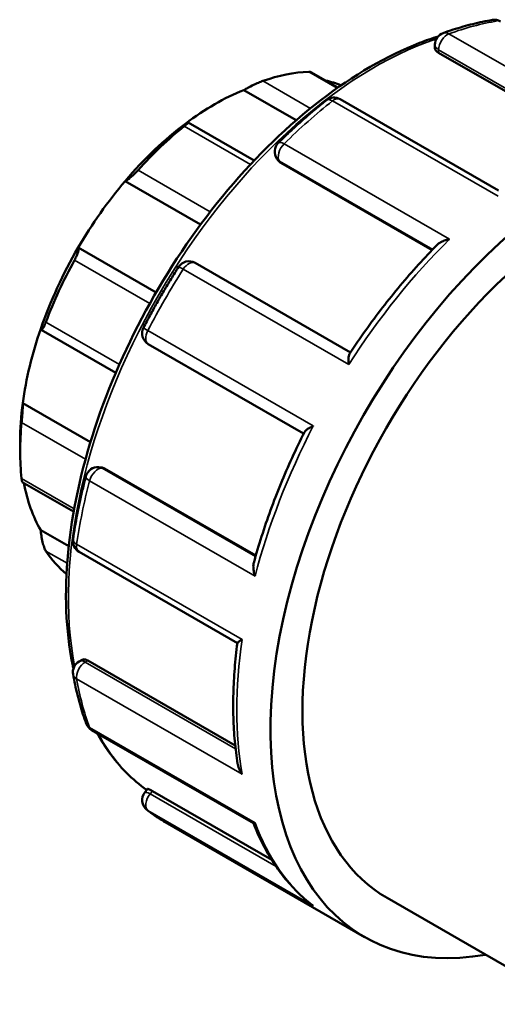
# Model space of a CAD drawing. Header units: millimetres. Extents: x 0 to 905, y -402 to 690.
# Tile 10 of 11: x 785 to 814, y 625 to 685. Entities that reach past the tile are written whole.
import ezdxf

# ---------------------------------------------------------------- set-up
doc = ezdxf.new("R2010")
doc.units = ezdxf.units.MM
doc.layers.add('Visible (ANSI)', color=7, linetype='Continuous', lineweight=50)
doc.layers.add('Visible Narrow (ANSI)', color=7, linetype='Continuous', lineweight=35)

msp = doc.modelspace()

# ---------------------------------------------------------------- linework, layer by layer
at = {"layer": 'Visible (ANSI)'}
for p, q in [((810.183, 682.907), (810.183, 683.121)), ((810.403, 682.631), (819.372, 677.466)), ((804.272, 680.508), (802.625, 681.457)), ((798.541, 680.361), (801.735, 678.521)), ((814.053, 674.25), (804.413, 679.801)), ((799.183, 676.078), (795.162, 678.393)), ((800.641, 676.064), (800.558, 676.182)), ((800.793, 675.927), (810.007, 670.621)), ((791.32, 674.817), (795.914, 672.172)), ((788.459, 670.768), (793.2, 668.037)), ((805.037, 664.39), (795.576, 669.838)), ((786.21, 665.776), (790.752, 663.161)), ((792.729, 664.904), (802.188, 659.456)), ((785.089, 661.314), (789.209, 658.941)), ((784.929, 658.982), (784.929, 658.371)), ((789.724, 657.412), (789.867, 657.399)), ((790.06, 657.336), (799.274, 652.03)), ((785.06, 656.505), (788.185, 654.705)), ((786.181, 653.574), (787.882, 652.595)), ((788.513, 652.259), (798.152, 646.708)), ((788.513, 645.587), (788.699, 645.694)), ((789.048, 645.643), (798.021, 640.476)), ((789.282, 641.415), (799.131, 635.743)), ((792.519, 637.617), (792.688, 637.828)), ((792.976, 637.698), (800.25, 633.509)), ((793.763, 635.802), (805.89, 628.819)), ((807.262, 631.202), (818.51, 624.724))]:
    msp.add_line(p, q, dxfattribs=at)
for centre, start, end in [((813.8, 683.884), 60.06401, 99.44994), ((810.933, 683.121), 109.87828, 180), ((804.039, 679.151), 60.06401, 128.31428), ((801.172, 676.612), 134.57515, 215.02709), ((795.202, 669.188), 60.06401, 147.39496), ((793.103, 665.554), 152.60443, 240.06401), ((789.656, 656.665), 84.76275, 165.40673), ((788.888, 652.908), 171.65084, 240.06401), ((788.888, 644.937), 119.93599, 190.01589), ((789.656, 642.065), 200.39814, 240.06401), ((793.103, 637.147), 141.19183, 232.12288)]:
    msp.add_arc(centre, 0.75, start, end, dxfattribs=at)
for centre, major_axis, start_param, end_param in [((797.304, 665.497), (8.733, 15.165), 0.349739, 0.588871), ((796.773, 665.802), (8.359, 14.515), 0.076356, 0.177783), ((796.773, 665.802), (-8.359, -14.515), 3.775244, 4.074871), ((819.613, 652.65), (13.723, 23.831), 5.832158, 9.875805), ((796.773, 665.802), (-8.359, -14.515), 4.074871, 4.403562), ((797.304, 665.497), (8.733, 15.165), 0.978058, 1.21719), ((819.613, 652.65), (12.351, 21.448), 0, 3.141593), ((796.773, 665.802), (-8.359, -14.515), 4.403562, 4.703189), ((796.773, 665.802), (-8.359, -14.515), 4.703189, 5.031881), ((797.304, 665.497), (8.733, 15.165), 1.606376, 1.845508), ((796.773, 665.802), (-8.359, -14.515), 5.031881, 5.331508), ((796.773, 665.802), (-8.359, -14.515), 5.331508, 5.495853), ((797.304, 665.497), (8.733, 15.165), 2.234695, 2.473827), ((796.773, 665.802), (-8.359, -14.515), 5.691466, 5.959826), ((797.304, 665.497), (-8.733, -15.165), 6.004606, 6.184407)]:
    msp.add_ellipse(centre, major_axis=major_axis, ratio=0.578093, start_param=start_param, end_param=end_param, dxfattribs=at)
for points, knots in [([(813.677, 684.624), (813.48, 684.591), (813.283, 684.554), (812.887, 684.472), (812.688, 684.427), (812.289, 684.329), (812.089, 684.276), (811.688, 684.161), (811.486, 684.1), (811.083, 683.969), (810.881, 683.9), (810.678, 683.827)], [5.9428537, 5.9428537, 5.9428537, 5.9428537, 5.9742666, 5.9742666, 6.0056795, 6.0056795, 6.0370924, 6.0370924, 6.0685053, 6.0685053, 6.0999181, 6.0999181, 6.0999181, 6.0999181]), ([(810.378, 683.625), (810.002, 683.506), (809.624, 683.372), (807.249, 682.444), (805.215, 681.265), (801.262, 678.233), (799.344, 676.38), (795.818, 672.191), (794.21, 669.857), (791.464, 664.943), (790.325, 662.364), (788.631, 657.216), (788.076, 654.647), (787.61, 649.773), (787.701, 647.469), (788.135, 645.328), (788.153, 645.243), (788.171, 645.159)], [6.063138, 6.063138, 6.063138, 6.063138, 6.124396, 6.124396, 6.447011, 6.447011, 6.770118, 6.770118, 7.092688, 7.092688, 7.415054, 7.415054, 7.737687, 7.737687, 8.060852, 8.060852, 8.074211, 8.074211, 8.074211, 8.074211]), ([(810.403, 682.631), (810.336, 682.669), (810.279, 682.715), (810.202, 682.811), (810.183, 682.861), (810.183, 682.906), (810.183, 682.907), (810.183, 682.907)], [0, 0, 0, 0, 0.02822168, 0.02822168, 0.05644335, 0.05644335, 0.05666034, 0.05666034, 0.05666034, 0.05666034]), ([(802.625, 681.457), (802.616, 681.462), (802.604, 681.466), (802.567, 681.473), (802.538, 681.475), (802.504, 681.474)], [0.38246046, 0.38246046, 0.38246046, 0.38246046, 0.39278109, 0.39278109, 0.40873074, 0.40873074, 0.40873074, 0.40873074]), ([(799.697, 680.912), (799.66, 680.899), (799.618, 680.883), (799.527, 680.847), (799.479, 680.827), (799.33, 680.762), (799.224, 680.713), (799.017, 680.613), (798.902, 680.555), (798.701, 680.449), (798.613, 680.401), (798.541, 680.361)], [0.1414236, 0.1414236, 0.1414236, 0.1414236, 0.1573733, 0.1573733, 0.1733229, 0.1733229, 0.2052222, 0.2052222, 0.2440347, 0.2440347, 0.2804833, 0.2804833, 0.2804833, 0.2804833]), ([(803.574, 679.74), (803.375, 679.582), (803.176, 679.421), (802.78, 679.094), (802.583, 678.927), (802.191, 678.587), (801.995, 678.414), (801.606, 678.062), (801.413, 677.883), (801.028, 677.519), (800.836, 677.334), (800.646, 677.146)], [0.1832672, 0.1832672, 0.1832672, 0.1832672, 0.2146801, 0.2146801, 0.2460929, 0.2460929, 0.2775058, 0.2775058, 0.3089187, 0.3089187, 0.3403316, 0.3403316, 0.3403316, 0.3403316]), ([(795.006, 678.325), (795.056, 678.353), (795.1, 678.375), (795.158, 678.398), (795.17, 678.397), (795.154, 678.368), (795.131, 678.344), (795.068, 678.286), (795.042, 678.264), (794.982, 678.213), (794.948, 678.185), (794.911, 678.156)], [0.2696711, 0.2696711, 0.2696711, 0.2696711, 0.3061196, 0.3061196, 0.3449321, 0.3449321, 0.3768314, 0.3768314, 0.3927811, 0.3927811, 0.4087307, 0.4087307, 0.4087307, 0.4087307]), ([(792.103, 675.484), (792.069, 675.446), (792.033, 675.407), (791.957, 675.329), (791.919, 675.29), (791.804, 675.178), (791.73, 675.11), (791.59, 674.991), (791.518, 674.935), (791.401, 674.855), (791.354, 674.83), (791.32, 674.817)], [0.1414236, 0.1414236, 0.1414236, 0.1414236, 0.1573733, 0.1573733, 0.1733229, 0.1733229, 0.2052222, 0.2052222, 0.2440347, 0.2440347, 0.2804833, 0.2804833, 0.2804833, 0.2804833]), ([(810.325, 670.947), (810.37, 670.992), (810.425, 671.034), (810.565, 671.121), (810.655, 671.163), (810.85, 671.235), (810.957, 671.264), (811.068, 671.285), (811.07, 671.285), (811.071, 671.286)], [0.05305267, 0.05305267, 0.05305267, 0.05305267, 0.07748769, 0.07748769, 0.10934444, 0.10934444, 0.14279911, 0.14279911, 0.1433452, 0.1433452, 0.1433452, 0.1433452]), ([(788.459, 670.768), (788.477, 670.756), (788.487, 670.731), (788.488, 670.645), (788.477, 670.583), (788.436, 670.447), (788.408, 670.369), (788.35, 670.237), (788.329, 670.191), (788.282, 670.097), (788.257, 670.049), (788.232, 670.003)], [0.2696711, 0.2696711, 0.2696711, 0.2696711, 0.3061196, 0.3061196, 0.3449321, 0.3449321, 0.3768314, 0.3768314, 0.3927811, 0.3927811, 0.4087307, 0.4087307, 0.4087307, 0.4087307]), ([(810.325, 670.947), (809.938, 670.554), (809.556, 670.15), (808.803, 669.321), (808.432, 668.896), (807.704, 668.026), (807.346, 667.581), (806.644, 666.673), (806.3, 666.211), (805.628, 665.269), (805.3, 664.791), (804.98, 664.305)], [0.3622765, 0.3622765, 0.3622765, 0.3622765, 0.4266636, 0.4266636, 0.4910507, 0.4910507, 0.5554379, 0.5554379, 0.619825, 0.619825, 0.6842121, 0.6842121, 0.6842121, 0.6842121]), ([(794.57, 669.592), (794.417, 669.353), (794.266, 669.112), (793.968, 668.628), (793.821, 668.384), (793.532, 667.893), (793.39, 667.647), (793.11, 667.151), (792.972, 666.902), (792.701, 666.402), (792.568, 666.151), (792.437, 665.899)], [0.7068659, 0.7068659, 0.7068659, 0.7068659, 0.7382788, 0.7382788, 0.7696917, 0.7696917, 0.8011046, 0.8011046, 0.8325175, 0.8325175, 0.8639304, 0.8639304, 0.8639304, 0.8639304]), ([(786.497, 666.242), (786.478, 666.193), (786.459, 666.147), (786.422, 666.06), (786.404, 666.02), (786.352, 665.913), (786.32, 665.861), (786.265, 665.789), (786.239, 665.77), (786.201, 665.776), (786.189, 665.797), (786.181, 665.831)], [0.1414236, 0.1414236, 0.1414236, 0.1414236, 0.1573733, 0.1573733, 0.1733229, 0.1733229, 0.2052222, 0.2052222, 0.2440347, 0.2440347, 0.2804833, 0.2804833, 0.2804833, 0.2804833]), ([(804.933, 663.654), (804.933, 663.655), (804.933, 663.657), (804.92, 663.756), (804.914, 663.85), (804.913, 664.018), (804.918, 664.094), (804.94, 664.219), (804.957, 664.27), (804.98, 664.305)], [-0.00055134, -0.00055134, -0.00055134, -0.00055134, 0, 0, 0.03321332, 0.03321332, 0.06488875, 0.06488875, 0.09432757, 0.09432757, 0.09432757, 0.09432757]), ([(785.089, 661.314), (785.09, 661.254), (785.088, 661.175), (785.082, 660.986), (785.076, 660.873), (785.062, 660.661), (785.054, 660.549), (785.041, 660.384), (785.036, 660.329), (785.027, 660.224), (785.022, 660.174), (785.018, 660.128)], [0.2696711, 0.2696711, 0.2696711, 0.2696711, 0.3061196, 0.3061196, 0.3449321, 0.3449321, 0.3768314, 0.3768314, 0.3927811, 0.3927811, 0.4087307, 0.4087307, 0.4087307, 0.4087307]), ([(802.234, 659.549), (802.253, 659.586), (802.287, 659.624), (802.381, 659.706), (802.445, 659.749), (802.593, 659.834), (802.679, 659.876), (802.773, 659.916), (802.774, 659.916), (802.776, 659.917)], [0.04935313, 0.04935313, 0.04935313, 0.04935313, 0.07748769, 0.07748769, 0.10934444, 0.10934444, 0.14279911, 0.14279911, 0.1433452, 0.1433452, 0.1433452, 0.1433452]), ([(802.234, 659.549), (801.973, 659.029), (801.723, 658.505), (801.244, 657.452), (801.015, 656.923), (800.579, 655.861), (800.373, 655.328), (799.983, 654.262), (799.8, 653.728), (799.458, 652.66), (799.299, 652.127), (799.152, 651.595)], [0.8865873, 0.8865873, 0.8865873, 0.8865873, 0.9509709, 0.9509709, 1.0153544, 1.0153544, 1.079738, 1.079738, 1.1441216, 1.1441216, 1.2085052, 1.2085052, 1.2085052, 1.2085052]), ([(785.018, 656.715), (785.022, 656.674), (785.027, 656.639), (785.036, 656.579), (785.041, 656.556), (785.051, 656.518), (785.056, 656.507), (785.06, 656.505)], [0.1414236, 0.1414236, 0.1414236, 0.1414236, 0.15737325, 0.15737325, 0.1733229, 0.1733229, 0.19297559, 0.19297559, 0.19297559, 0.19297559]), ([(788.93, 656.854), (788.863, 656.595), (788.798, 656.337), (788.675, 655.821), (788.617, 655.563), (788.506, 655.05), (788.454, 654.794), (788.355, 654.283), (788.309, 654.029), (788.223, 653.522), (788.183, 653.269), (788.146, 653.017)], [1.2304647, 1.2304647, 1.2304647, 1.2304647, 1.2618776, 1.2618776, 1.2932905, 1.2932905, 1.3247034, 1.3247034, 1.3561163, 1.3561163, 1.3875292, 1.3875292, 1.3875292, 1.3875292]), ([(786.181, 653.574), (786.189, 653.475), (786.201, 653.359), (786.239, 653.11), (786.265, 652.975), (786.32, 652.746), (786.352, 652.636), (786.404, 652.49), (786.422, 652.445), (786.459, 652.366), (786.478, 652.332), (786.497, 652.304)], [0.2696711, 0.2696711, 0.2696711, 0.2696711, 0.3061196, 0.3061196, 0.3449321, 0.3449321, 0.3768314, 0.3768314, 0.3927811, 0.3927811, 0.4087307, 0.4087307, 0.4087307, 0.4087307]), ([(799.232, 650.78), (799.232, 650.781), (799.231, 650.783), (799.194, 650.888), (799.166, 650.993), (799.131, 651.194), (799.122, 651.292), (799.125, 651.459), (799.134, 651.531), (799.152, 651.595)], [-0.00055134, -0.00055134, -0.00055134, -0.00055134, 0, 0, 0.03321332, 0.03321332, 0.06488875, 0.06488875, 0.09068408, 0.09068408, 0.09068408, 0.09068408]), ([(798.152, 646.713), (798.084, 646.19), (798.029, 645.673), (797.947, 644.649), (797.92, 644.143), (797.893, 643.145), (797.894, 642.653), (797.923, 641.684), (797.952, 641.207), (798.038, 640.272), (798.094, 639.813), (798.165, 639.364)], [1.4084775, 1.4084775, 1.4084775, 1.4084775, 1.4740717, 1.4740717, 1.5396659, 1.5396659, 1.6052601, 1.6052601, 1.6708543, 1.6708543, 1.7364485, 1.7364485, 1.7364485, 1.7364485]), ([(798.152, 646.713), (798.153, 646.719), (798.16, 646.728), (798.193, 646.758), (798.226, 646.783), (798.316, 646.842), (798.373, 646.877), (798.44, 646.916), (798.441, 646.917), (798.443, 646.917)], [0.05800752, 0.05800752, 0.05800752, 0.05800752, 0.07748769, 0.07748769, 0.10934444, 0.10934444, 0.14279911, 0.14279911, 0.1433452, 0.1433452, 0.1433452, 0.1433452]), ([(788.699, 645.694), (788.699, 645.694), (788.699, 645.694), (788.738, 645.717), (788.791, 645.725), (788.912, 645.708), (788.981, 645.681), (789.048, 645.643)], [-0.0565144, -0.0565144, -0.0565144, -0.0565144, -0.05644335, -0.05644335, -0.02822168, -0.02822168, 0, 0, 0, 0]), ([(788.149, 644.807), (788.187, 644.594), (788.227, 644.384), (788.315, 643.969), (788.363, 643.763), (788.463, 643.357), (788.517, 643.157), (788.631, 642.761), (788.691, 642.566), (788.817, 642.181), (788.883, 641.991), (788.953, 641.804)], [1.7540635, 1.7540635, 1.7540635, 1.7540635, 1.7854764, 1.7854764, 1.8168893, 1.8168893, 1.8483022, 1.8483022, 1.879715, 1.879715, 1.9111279, 1.9111279, 1.9111279, 1.9111279]), ([(789.606, 641.228), (789.824, 640.833), (790.061, 640.456), (790.974, 639.175), (791.755, 638.39), (792.638, 637.765)], [8.3044266, 8.3044266, 8.3044266, 8.3044266, 8.3830755, 8.3830755, 8.5874088, 8.5874088, 8.5874088, 8.5874088]), ([(798.443, 638.723), (798.441, 638.724), (798.44, 638.726), (798.374, 638.817), (798.318, 638.913), (798.229, 639.11), (798.195, 639.211), (798.171, 639.33), (798.168, 639.347), (798.165, 639.364)], [-0.00055134, -0.00055134, -0.00055134, -0.00055134, 0, 0, 0.03321332, 0.03321332, 0.06488875, 0.06488875, 0.07015388, 0.07015388, 0.07015388, 0.07015388]), ([(792.688, 637.828), (792.69, 637.83), (792.694, 637.831), (792.718, 637.828), (792.752, 637.816), (792.847, 637.77), (792.91, 637.736), (792.976, 637.698)], [-0.06791735, -0.06791735, -0.06791735, -0.06791735, -0.05644335, -0.05644335, -0.02822168, -0.02822168, 0, 0, 0, 0]), ([(792.643, 636.555), (792.714, 636.5), (792.786, 636.445), (792.931, 636.338), (793.005, 636.286), (793.153, 636.184), (793.227, 636.133), (793.378, 636.035), (793.454, 635.987), (793.607, 635.893), (793.685, 635.847), (793.763, 635.802)], [2.27766227, 2.27766227, 2.27766227, 2.27766227, 2.29375545, 2.29375545, 2.30984864, 2.30984864, 2.32594183, 2.32594183, 2.34203501, 2.34203501, 2.3581282, 2.3581282, 2.3581282, 2.3581282]), ([(799.127, 635.746), (799.287, 635.337), (799.463, 634.943), (799.847, 634.182), (800.054, 633.816), (800.5, 633.117), (800.738, 632.783), (801.243, 632.151), (801.51, 631.852), (802.072, 631.291), (802.367, 631.029), (802.676, 630.786)], [1.925528, 1.925528, 1.925528, 1.925528, 1.9950791, 1.9950791, 2.0649146, 2.0649146, 2.1347501, 2.1347501, 2.2045856, 2.2045856, 2.2744211, 2.2744211, 2.2744211, 2.2744211]), ([(799.131, 635.743), (799.135, 635.741), (799.141, 635.74), (799.165, 635.741), (799.194, 635.751), (799.231, 635.77), (799.232, 635.77), (799.232, 635.77)], [0.09748717, 0.09748717, 0.09748717, 0.09748717, 0.10934444, 0.10934444, 0.14279911, 0.14279911, 0.1433452, 0.1433452, 0.1433452, 0.1433452]), ([(802.776, 630.714), (802.774, 630.715), (802.773, 630.716), (802.739, 630.739), (802.707, 630.762), (802.676, 630.786)], [-0.00055134, -0.00055134, -0.00055134, -0.00055134, 0, 0, 0.01196337, 0.01196337, 0.01196337, 0.01196337])]:
    msp.add_open_spline(points, degree=3, knots=knots, dxfattribs=at)
for points in [[(800.793, 675.927), (800.733, 675.961), (800.68, 676.008), (800.641, 676.064)], [(789.867, 657.399), (789.934, 657.393), (790, 657.37), (790.06, 657.336)]]:
    msp.add_open_spline(points, degree=3, dxfattribs=at)
at = {"layer": 'Visible Narrow (ANSI)'}
for p, q in [((821.106, 677.977), (811.03, 683.78)), ((810.403, 682.631), (810.403, 682.816)), ((810.403, 682.816), (819.554, 677.546)), ((802.504, 681.474), (804.231, 680.479)), ((802.595, 679.242), (799.697, 680.912)), ((803.942, 679.698), (814.019, 673.896)), ((794.911, 678.156), (798.95, 675.83)), ((811.071, 671.286), (800.995, 677.088)), ((800.793, 675.927), (800.713, 676.041)), ((800.713, 676.041), (810.049, 670.665)), ((796.503, 672.951), (792.103, 675.484)), ((788.232, 670.003), (792.816, 667.362)), ((794.857, 669.456), (804.933, 663.654)), ((790.971, 663.665), (786.497, 666.242)), ((802.776, 659.917), (792.7, 665.72)), ((785.018, 660.128), (788.905, 657.889)), ((799.258, 651.972), (789.921, 657.349)), ((789.921, 657.349), (790.06, 657.336)), ((788.216, 654.874), (785.018, 656.715)), ((789.156, 656.582), (799.232, 650.78)), ((798.443, 646.917), (788.366, 652.72)), ((786.497, 652.304), (787.789, 651.56)), ((788.888, 645.551), (789.048, 645.643)), ((798.042, 640.279), (788.888, 645.551)), ((788.366, 644.525), (798.443, 638.723)), ((799.232, 635.77), (789.156, 641.573)), ((792.838, 637.526), (792.976, 637.698)), ((800.518, 633.103), (792.838, 637.526)), ((792.7, 636.517), (802.776, 630.714))]:
    msp.add_line(p, q, dxfattribs=at)
for centre, major_axis, ratio, start_param, end_param in [((807.486, 659.633), (13.723, 23.831), 0.578093, 0.443133, 0.600197), ((813.8, 683.884), (-0.123, 0.74), 0.737158, 5.738947, 6.283185), ((810.933, 683.121), (-0.374, -0.65), 0.578093, 3.74179, 5.495853), ((810.933, 683.121), (-0.255, 0.705), 0.673359, 5.610145, 6.283185), ((806.531, 660.183), (13.174, 22.878), 0.578093, 0.581466, 2.556254), ((810.933, 683.121), (-0.75, 0), 0.575862, 0, 0.785398), ((807.486, 659.633), (13.723, 23.831), 0.578093, 0.966732, 1.123796), ((804.039, 679.151), (-0.465, 0.588), 0.463465, 5.423123, 6.283185), ((804.039, 679.151), (0.374, 0.65), 0.578093, 0, 0.966732), ((801.172, 676.612), (-0.374, -0.65), 0.578093, 4.265389, 6.019452), ((801.172, 676.612), (-0.526, 0.534), 0.352714, 5.378328, 6.283185), ((801.172, 676.612), (-0.614, -0.43), 0.787757, 0, 0.35258), ((817.562, 653.83), (13.723, 23.831), 0.578093, 1.123796, 1.49033), ((795.202, 669.188), (0.374, 0.65), 0.578093, 0, 1.49033), ((807.486, 659.633), (13.723, 23.831), 0.578093, 1.49033, 1.647395), ((795.202, 669.188), (-0.632, 0.404), 0.065587, 5.330308, 6.283185), ((793.103, 665.554), (-0.666, 0.345), 0.062441, 0, 0.953021), ((793.103, 665.554), (-0.374, -0.65), 0.578093, 4.788987, 6.283185), ((817.562, 653.83), (13.723, 23.831), 0.578093, 1.647395, 2.013929), ((789.656, 656.665), (0.374, 0.65), 0.578093, 0.259866, 2.013929), ((789.656, 656.665), (0.068, 0.747), 0.788574, 5.935257, 6.283185), ((789.656, 656.665), (-0.726, 0.189), 0.349865, 0, 0.905753), ((807.486, 659.633), (13.723, 23.831), 0.578093, 2.013929, 2.170994), ((788.888, 652.908), (-0.742, 0.109), 0.460865, 0, 0.861376), ((788.888, 652.908), (-0.374, -0.65), 0.578093, 5.312586, 6.283185), ((817.562, 653.83), (13.723, 23.831), 0.578093, 2.170994, 2.537528), ((788.888, 644.937), (-0.374, -0.65), 0.578093, 3.925057, 5.679121), ((788.888, 644.937), (-0.374, 0.65), 0.578093, 5.499721, 6.283185), ((788.888, 644.937), (-0.739, -0.13), 0.671571, 0, 0.675785), ((807.486, 659.633), (13.723, 23.831), 0.578093, 2.537528, 2.694592), ((789.656, 642.065), (-0.703, -0.261), 0.7358, 0, 0.547837), ((789.656, 642.065), (-0.374, -0.65), 0.578093, 5.836185, 6.283185), ((806.531, 660.183), (-13.174, -22.878), 0.578093, 5.941263, 6.227268), ((793.103, 637.147), (-0.584, 0.47), 0.212712, 5.345472, 6.283185), ((793.103, 637.147), (-0.374, -0.65), 0.578093, 4.448656, 6.202719), ((793.103, 637.147), (-0.46, -0.592), 0.813331, 0, 0.112971), ((807.486, 659.633), (-13.723, -23.831), 0.578093, 6.202719, 6.283185), ((817.562, 653.83), (-13.723, -23.831), 0.578093, 5.836185, 6.202719)]:
    msp.add_ellipse(centre, major_axis=major_axis, ratio=ratio, start_param=start_param, end_param=end_param, dxfattribs=at)

doc.saveas('drawing.dxf')
